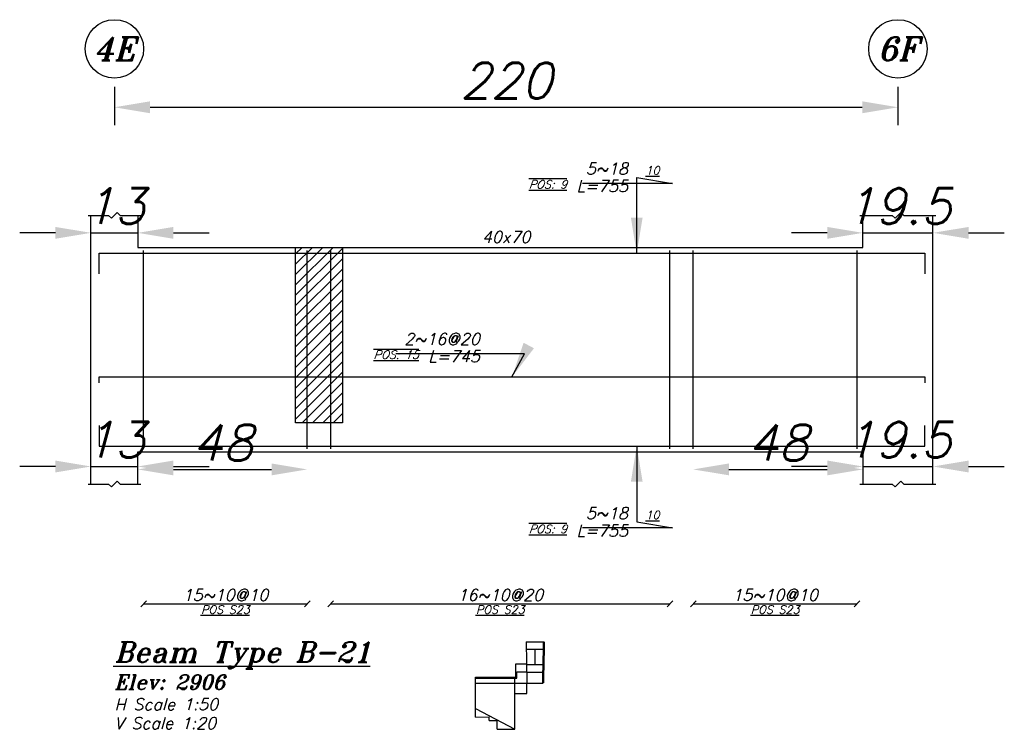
# Model space of a CAD drawing. Header units: inches. Extents: x 826 to 1034, y 702 to 834.
# Tile 45 of 93: x 875.43 to 880.95, y 806.89 to 810.88. Entities that reach past the tile are written whole.
import ezdxf
from ezdxf.enums import TextEntityAlignment as Align

# ---------------------------------------------------------------- set-up
doc = ezdxf.new("R2010")
doc.units = ezdxf.units.IN
doc.header["$MEASUREMENT"] = 0
doc.layers.add('SAZE_DRAWINGS', color=7, linetype='Continuous')
doc.styles.add('SAZE_STYLE', font='romansp.shx', dxfattribs={"oblique": 15})
doc.styles.add('SAZE_STYLE1', font='romant.shx', dxfattribs={"oblique": 15})
doc.dimstyles.new('SAZE_DIM_STYLE', dxfattribs={"dimtxt": 0.2, "dimasz": 0.2, "dimexe": 0.1, "dimexo": 0.05, "dimgap": 0.05, "dimtad": 0, "dimzin": 0, "dimdsep": 46, "dimtxsty": 'SAZE_STYLE', "dimcen": 0.09, "dimclrd": 2, "dimclre": 2, "dimclrt": 3, "dimadec": 0, "dimazin": 0, "dimtfac": 1, "dimtdec": 4, "dimtix": 1, "dimtmove": 1, "dimatfit": 3, "dimfxl": 1, "dimtolj": 1, "dimtzin": 0, "dimarcsym": 0})

# ---------------------------------------------------------------- blocks, each defined once
blk = doc.blocks.new('*D4286')
at = {"layer": 'Defpoints', "color": 0, "transparency": 16777216}
for p in [(875.8272, 809.7778), (876.0895, 809.7778), (876.0895, 809.6795)]:
    blk.add_point(p, dxfattribs=at)
at = {"layer": 'SAZE_DRAWINGS', "color": 2, "lineweight": -2, "transparency": 16777216}
for p, q in [((875.6272, 809.6795), (875.4272, 809.6795)), ((875.8272, 809.6795), (876.0895, 809.6795)), ((876.2895, 809.6795), (876.4895, 809.6795))]:
    blk.add_line(p, q, dxfattribs=at)
at = {"layer": 'SAZE_DRAWINGS', "color": 2, "transparency": 16777216}
for points in [[(875.6272, 809.7128), (875.6272, 809.6461), (875.8272, 809.6795)], [(876.2895, 809.7128), (876.2895, 809.6461), (876.0895, 809.6795)]]:
    blk.add_solid(points, dxfattribs=at)
at = {"layer": 'SAZE_DRAWINGS', "color": 3, "transparency": 16777216, "insert": (875.9584, 809.8295), "char_height": 0.2, "attachment_point": 5, "style": 'SAZE_STYLE'}
blk.add_mtext('\\A1;13', dxfattribs=at)
blk = doc.blocks.new('*D4287')
at = {"layer": 'Defpoints', "color": 0, "transparency": 16777216}
for p in [(876.0895, 808.3676), (875.8272, 808.2692), (876.0895, 808.2692)]:
    blk.add_point(p, dxfattribs=at)
at = {"layer": 'SAZE_DRAWINGS', "color": 2, "lineweight": -2, "transparency": 16777216}
for p, q in [((875.6272, 808.3676), (875.4272, 808.3676)), ((875.8272, 808.3676), (876.0895, 808.3676)), ((876.2895, 808.3676), (876.4895, 808.3676))]:
    blk.add_line(p, q, dxfattribs=at)
at = {"layer": 'SAZE_DRAWINGS', "color": 2, "transparency": 16777216}
for points in [[(875.6272, 808.401), (875.6272, 808.3343), (875.8272, 808.3676)], [(876.2895, 808.401), (876.2895, 808.3343), (876.0895, 808.3676)]]:
    blk.add_solid(points, dxfattribs=at)
at = {"layer": 'SAZE_DRAWINGS', "color": 3, "transparency": 16777216, "insert": (875.9584, 808.5176), "char_height": 0.2, "attachment_point": 5, "style": 'SAZE_STYLE'}
blk.add_mtext('\\A1;13', dxfattribs=at)
blk = doc.blocks.new('*D4288')
at = {"layer": 'Defpoints', "color": 0, "transparency": 16777216}
for p in [(880.1573, 809.7778), (880.5508, 809.7778), (880.5508, 809.6795)]:
    blk.add_point(p, dxfattribs=at)
at = {"layer": 'SAZE_DRAWINGS', "color": 2, "lineweight": -2, "transparency": 16777216}
for p, q in [((879.9573, 809.6795), (879.7573, 809.6795)), ((880.1573, 809.6795), (880.5508, 809.6795)), ((880.7508, 809.6795), (880.9508, 809.6795))]:
    blk.add_line(p, q, dxfattribs=at)
at = {"layer": 'SAZE_DRAWINGS', "color": 2, "transparency": 16777216}
for points in [[(879.9573, 809.7128), (879.9573, 809.6461), (880.1573, 809.6795)], [(880.7508, 809.7128), (880.7508, 809.6461), (880.5508, 809.6795)]]:
    blk.add_solid(points, dxfattribs=at)
at = {"layer": 'SAZE_DRAWINGS', "color": 3, "transparency": 16777216, "insert": (880.3541, 809.8295), "char_height": 0.2, "attachment_point": 5, "style": 'SAZE_STYLE'}
blk.add_mtext('\\A1;19.5', dxfattribs=at)
blk = doc.blocks.new('*D4289')
at = {"layer": 'Defpoints', "color": 0, "transparency": 16777216}
for p in [(880.5508, 808.3676), (880.1573, 808.2692), (880.5508, 808.2692)]:
    blk.add_point(p, dxfattribs=at)
at = {"layer": 'SAZE_DRAWINGS', "color": 2, "lineweight": -2, "transparency": 16777216}
for p, q in [((879.9573, 808.3676), (879.7573, 808.3676)), ((880.1573, 808.3676), (880.5508, 808.3676)), ((880.7508, 808.3676), (880.9508, 808.3676))]:
    blk.add_line(p, q, dxfattribs=at)
at = {"layer": 'SAZE_DRAWINGS', "color": 2, "transparency": 16777216}
for points in [[(879.9573, 808.401), (879.9573, 808.3343), (880.1573, 808.3676)], [(880.7508, 808.401), (880.7508, 808.3343), (880.5508, 808.3676)]]:
    blk.add_solid(points, dxfattribs=at)
at = {"layer": 'SAZE_DRAWINGS', "color": 3, "transparency": 16777216, "insert": (880.3541, 808.5176), "char_height": 0.2, "attachment_point": 5, "style": 'SAZE_STYLE'}
blk.add_mtext('\\A1;19.5', dxfattribs=at)
blk = doc.blocks.new('*D4290')
at = {"layer": 'Defpoints', "color": 0, "transparency": 16777216}
for p in [(875.9584, 810.5485), (880.3541, 810.5485), (880.3541, 810.3846)]:
    blk.add_point(p, dxfattribs=at)
at = {"layer": 'SAZE_DRAWINGS', "color": 2, "lineweight": -2, "transparency": 16777216}
for p, q in [((875.9584, 810.4985), (875.9584, 810.2846)), ((880.3541, 810.4985), (880.3541, 810.2846)), ((876.1584, 810.3846), (880.1541, 810.3846))]:
    blk.add_line(p, q, dxfattribs=at)
at = {"layer": 'SAZE_DRAWINGS', "color": 2, "transparency": 16777216}
for points in [[(876.1584, 810.4179), (876.1584, 810.3512), (875.9584, 810.3846)], [(880.1541, 810.4179), (880.1541, 810.3512), (880.3541, 810.3846)]]:
    blk.add_solid(points, dxfattribs=at)
at = {"layer": 'SAZE_DRAWINGS', "color": 3, "transparency": 16777216, "insert": (878.1562, 810.5346), "char_height": 0.2, "attachment_point": 5, "style": 'SAZE_STYLE'}
blk.add_mtext('\\A1;220', dxfattribs=at)
blk = doc.blocks.new('*D4291')
at = {"layer": 'Defpoints', "color": 0, "transparency": 16777216}
for p in [(876.0895, 808.3512), (877.0406, 808.3512), (877.0406, 808.3512)]:
    blk.add_point(p, dxfattribs=at)
at = {"layer": 'SAZE_DRAWINGS', "color": 2, "lineweight": -2, "transparency": 16777216}
blk.add_line((876.2895, 808.3512), (876.8406, 808.3512), dxfattribs=at)
at = {"layer": 'SAZE_DRAWINGS', "color": 2, "transparency": 16777216}
for points in [[(876.2895, 808.3846), (876.2895, 808.3179), (876.0895, 808.3512)], [(876.8406, 808.3846), (876.8406, 808.3179), (877.0406, 808.3512)]]:
    blk.add_solid(points, dxfattribs=at)
at = {"layer": 'SAZE_DRAWINGS', "color": 3, "transparency": 16777216, "insert": (876.5651, 808.5012), "char_height": 0.2, "attachment_point": 5, "style": 'SAZE_STYLE'}
blk.add_mtext('\\A1;48', dxfattribs=at)
blk = doc.blocks.new('*D4292')
at = {"layer": 'Defpoints', "color": 0, "transparency": 16777216}
for p in [(879.2062, 808.3512), (880.1573, 808.3512), (880.1573, 808.3512)]:
    blk.add_point(p, dxfattribs=at)
at = {"layer": 'SAZE_DRAWINGS', "color": 2, "lineweight": -2, "transparency": 16777216}
blk.add_line((879.4062, 808.3512), (879.9573, 808.3512), dxfattribs=at)
at = {"layer": 'SAZE_DRAWINGS', "color": 2, "transparency": 16777216}
for points in [[(879.4062, 808.3846), (879.4062, 808.3179), (879.2062, 808.3512)], [(879.9573, 808.3846), (879.9573, 808.3179), (880.1573, 808.3512)]]:
    blk.add_solid(points, dxfattribs=at)
at = {"layer": 'SAZE_DRAWINGS', "color": 3, "transparency": 16777216, "insert": (879.6818, 808.5012), "char_height": 0.2, "attachment_point": 5, "style": 'SAZE_STYLE'}
blk.add_mtext('\\A1;48', dxfattribs=at)

msp = doc.modelspace()

# ---------------------------------------------------------------- hatches: boundary and pattern name
at = {"layer": 'SAZE_DRAWINGS'}
h = msp.add_hatch(dxfattribs=at)
h.set_pattern_fill('ANSI31', color=8, scale=0.327956, style=0)
h.set_pattern_definition([(45, (667.604607, 846.874986), (-0.028987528, 0.028987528), [])])
h.paths.add_polyline_path([(876.9753, 809.5975), (877.2377, 809.5975), (877.2377, 808.6136), (876.9753, 808.6136)])

# ---------------------------------------------------------------- linework, layer by layer
at = {"layer": 'SAZE_DRAWINGS', "color": 8}
for points in [[(875.8108, 809.7778), (875.9256, 809.7778), (875.942, 809.7614), (875.9748, 809.7942), (875.9911, 809.7778), (876.1059, 809.7778)], [(880.1409, 809.7778), (880.3213, 809.7778), (880.3377, 809.7614), (880.3705, 809.7942), (880.3869, 809.7778), (880.5672, 809.7778)], [(875.8108, 808.2692), (875.9256, 808.2692), (875.942, 808.2528), (875.9748, 808.2856), (875.9911, 808.2692), (876.1059, 808.2692)], [(880.1409, 808.2692), (880.3213, 808.2692), (880.3377, 808.2528), (880.3705, 808.2856), (880.3869, 808.2692), (880.5672, 808.2692)], [(878.2679, 807.3838), (878.2731, 807.1517)], [(878.2679, 807.3838), (878.3684, 807.3838)], [(878.2688, 807.3422), (878.3675, 807.3422)], [(878.3182, 807.2556), (878.3182, 807.3422)], [(878.2108, 807.1849), (878.2107, 807.259)], [(878.2107, 807.259), (878.2707, 807.259)], [(878.2725, 807.2556), (878.3638, 807.2556)], [(877.9835, 807.1849), (878.2108, 807.1849)], [(877.9835, 807.1517), (877.9835, 807.1849)], [(877.9835, 807.1794), (878.216, 807.1794)], [(878.2042, 807.1517), (878.2042, 807.1849)], [(878.2159, 807.214), (878.2717, 807.214)], [(878.216, 807.1794), (878.2159, 807.214)], [(878.2718, 807.2123), (878.3645, 807.2123)], [(877.9835, 807.1517), (878.2731, 807.1517)], [(877.9835, 807.0079), (877.9835, 807.1517)], [(878.2042, 806.8918), (878.2042, 807.1517)], [(878.2731, 807.0928), (878.2731, 807.1517)], [(878.2731, 807.1517), (878.3632, 807.1517)], [(878.2042, 807.0928), (878.2731, 807.0928)], [(878.2087, 807.0928), (878.2575, 807.0928)], [(877.9839, 806.961), (877.9835, 807.0079)], [(877.9835, 807.0079), (878.2042, 806.8918)], [(877.9839, 806.961), (878.0609, 806.9617)], [(878.0611, 806.9406), (878.0609, 806.9617)], [(878.0611, 806.9406), (878.1051, 806.941)], [(878.1051, 806.8918), (878.1051, 806.941)], [(878.1051, 806.8918), (878.2042, 806.8918)]]:
    msp.add_lwpolyline(points, dxfattribs=at)
at = {"layer": 'SAZE_DRAWINGS', "color": 3, "linetype": 'Continuous'}
for points in [[(875.8272, 808.2692), (875.8272, 809.7778)], [(876.0895, 809.7778), (876.0895, 809.5975), (880.1573, 809.5975), (880.1573, 809.7778)], [(880.5508, 808.2692), (880.5508, 809.7778)], [(876.0895, 808.2692), (876.0895, 808.4496), (880.1573, 808.4496), (880.1573, 808.2692)]]:
    msp.add_lwpolyline(points, dxfattribs=at)
at = {"layer": 'SAZE_DRAWINGS', "color": 6, "linetype": 'Continuous'}
for points in [[(875.8731, 809.4499), (875.8731, 809.5647), (880.5049, 809.5647), (880.5049, 809.4499)], [(875.8731, 808.8377), (875.8731, 808.8705), (880.5049, 808.8705), (880.5049, 808.8377)], [(875.8731, 808.5972), (875.8731, 808.4824), (880.5049, 808.4824), (880.5049, 808.5972)]]:
    msp.add_lwpolyline(points, dxfattribs=at)
at = {"layer": 'SAZE_DRAWINGS', "color": 4, "linetype": 'Continuous'}
for points in [[(876.1223, 808.466), (876.1223, 809.5811)], [(877.0406, 808.466), (877.0406, 809.5811)], [(877.1718, 808.466), (877.1718, 809.5811)], [(879.075, 808.466), (879.075, 809.5811)], [(879.2062, 808.466), (879.2062, 809.5811)], [(880.1245, 808.466), (880.1245, 809.5811)]]:
    msp.add_lwpolyline(points, dxfattribs=at)
at = {"layer": 'SAZE_DRAWINGS', "color": 8}
msp.add_lwpolyline([(876.9753, 809.5975), (877.2377, 809.5975), (877.2377, 808.6136), (876.9753, 808.6136)], close=True, dxfattribs=at)
at = {"layer": 'SAZE_DRAWINGS', "color": 1}
for points in [[(876.1059, 807.5805), (876.1387, 807.6133)], [(876.1223, 807.5969), (877.0406, 807.5969)], [(877.0242, 807.5805), (877.057, 807.6133)], [(877.1554, 807.5805), (877.1882, 807.6133)], [(877.1718, 807.5969), (879.075, 807.5969)], [(879.0586, 807.5805), (879.0914, 807.6133)], [(879.1898, 807.5805), (879.2226, 807.6133)], [(879.2062, 807.5969), (880.1245, 807.5969)], [(880.1081, 807.5805), (880.1409, 807.6133)]]:
    msp.add_lwpolyline(points, dxfattribs=at)
at = {"layer": 'SAZE_DRAWINGS', "color": 1, "const_width": 0.0131}
msp.add_lwpolyline([(878.3632, 807.1517), (878.3684, 807.3838)], dxfattribs=at)
at = {"layer": 'SAZE_DRAWINGS', "color": 2}
for centre in [(875.9584, 810.7125), (880.3541, 810.7125)]:
    msp.add_ellipse(centre, major_axis=(0.164, 0), ratio=1, dxfattribs=at)

# ---------------------------------------------------------------- texts
at = {"layer": 'SAZE_DRAWINGS', "color": 3, "style": 'SAZE_STYLE1', "oblique": 15}
for s, p in [('4E', (875.9584, 810.7125)), ('6F', (880.3541, 810.7125))]:
    msp.add_text(s, height=0.13118, dxfattribs=at).set_placement(p, align=Align.MIDDLE_CENTER)
at = {"layer": 'SAZE_DRAWINGS', "color": 2, "style": 'SAZE_STYLE1', "oblique": 15}
msp.add_text('40x70', height=0.06559, dxfattribs=at).set_placement((878.1562, 809.6565), align=Align.MIDDLE_CENTER)
at = {"layer": 'SAZE_DRAWINGS', "color": 3, "style": 'SAZE_STYLE', "oblique": 15}
for s, p in [('15~10@10', (876.5815, 807.6133)), ('16~10@20', (878.1234, 807.6133)), ('15~10@10', (879.6654, 807.6133))]:
    msp.add_text(s, height=0.06559, dxfattribs=at).set_placement(p, align=Align.CENTER)
at = {"layer": 'SAZE_DRAWINGS', "color": 2, "style": 'SAZE_STYLE', "oblique": 15}
for p in [(876.5815, 807.5871), (878.1235, 807.5871), (879.6654, 807.5871)]:
    msp.add_text('%%U%%OPOS S23', height=0.045914, dxfattribs=at).set_placement(p, align=Align.TOP_CENTER)
at = {"layer": 'SAZE_DRAWINGS', "color": 4, "style": 'SAZE_STYLE1', "oblique": 15}
msp.add_text('%%UBeam Type B-21', height=0.114785, dxfattribs=at).set_placement((875.9584, 807.269))
at = {"layer": 'SAZE_DRAWINGS', "color": 2, "style": 'SAZE_STYLE1', "oblique": 15}
for s, height, p in [('Elev: 2906', 0.08199, (875.9584, 807.1159)), ('H Scale 1:50', 0.065591, (875.9584, 806.9996)), ('V Scale 1:20', 0.065591, (875.9584, 806.8934))]:
    msp.add_text(s, height=height, dxfattribs=at).set_placement(p)
at = {"layer": 'SAZE_DRAWINGS', "color": 3, "char_height": 0.06559, "attachment_point": 9, "style": 'SAZE_STYLE'}
for s, insert in [('\\A1;5~18', (878.8396, 810.0074)), ('2~16@20', (878.0086, 809.0509)), ('\\A1;5~18', (878.8396, 808.0725))]:
    msp.add_mtext(s, dxfattribs=dict(at, insert=insert))
at = {"layer": 'SAZE_DRAWINGS', "color": 2, "style": 'SAZE_STYLE'}
for s, insert, char_height, attachment_point in [('{\\L10}', (878.938, 810.0074), 0.04591, 7), ('{\\Q20;\\L\\OPOS: 9}', (878.4973, 809.9746), 0.045914, 3), ('L=755', (878.8396, 809.9746), 0.06559, 3), ('{\\Q20;\\L\\OPOS: 15}', (877.6663, 809.0181), 0.045914, 3), ('L=745', (878.0086, 809.0181), 0.06559, 3), ('{\\L10}', (878.938, 808.0725), 0.04591, 7), ('{\\Q20;\\L\\OPOS: 9}', (878.4973, 808.0397), 0.045914, 3), ('L=755', (878.8396, 808.0397), 0.06559, 3)]:
    msp.add_mtext(s, dxfattribs=dict(at, insert=insert, char_height=char_height, attachment_point=attachment_point))

# ---------------------------------------------------------------- dimensions: what is measured, and where the dimension line sits
at = {"layer": 'SAZE_DRAWINGS', "color": 2}
for base, p1, p2, override, picture, middle in [((880.3541, 810.3846), (875.9584, 810.5485), (880.3541, 810.5485), {"dimtxt": 0.2, "dimasz": 0.2, "dimgap": 0.05, "dimtad": 1, "dimdec": 1, "dimlfac": 50, "dimrnd": 1, "dimzin": 8, "dimclrd": 2, "dimclre": 2, "dimclrt": 3}, '*D4290', (878.1562, 810.5346)), ((876.0895, 809.6795), (875.8272, 809.7778), (876.0895, 809.7778), {"dimtxt": 0.2, "dimasz": 0.2, "dimgap": 0.05, "dimtad": 1, "dimdec": 1, "dimlfac": 50, "dimrnd": 0.5, "dimzin": 8, "dimse1": 1, "dimse2": 1, "dimclrd": 2, "dimclre": 2, "dimclrt": 3}, '*D4286', (875.9584, 809.8295)), ((880.5508, 809.6795), (880.1573, 809.7778), (880.5508, 809.7778), {"dimtxt": 0.2, "dimasz": 0.2, "dimgap": 0.05, "dimtad": 1, "dimdec": 1, "dimlfac": 50, "dimrnd": 0.5, "dimzin": 8, "dimse1": 1, "dimse2": 1, "dimclrd": 2, "dimclre": 2, "dimclrt": 3}, '*D4288', (880.3541, 809.8295)), ((876.0895, 808.3676), (875.8272, 808.2692), (876.0895, 808.2692), {"dimtxt": 0.2, "dimasz": 0.2, "dimgap": 0.05, "dimtad": 1, "dimdec": 1, "dimlfac": 50, "dimrnd": 0.5, "dimzin": 8, "dimse1": 1, "dimse2": 1, "dimclrd": 2, "dimclre": 2, "dimclrt": 3}, '*D4287', (875.9584, 808.5176)), ((877.0406, 808.3512), (876.0895, 808.3512), (877.0406, 808.3512), {"dimtxt": 0.2, "dimasz": 0.2, "dimgap": 0.05, "dimtad": 1, "dimdec": 1, "dimlfac": 50, "dimrnd": 1, "dimzin": 8, "dimse1": 1, "dimse2": 1, "dimclrd": 2, "dimclre": 2, "dimclrt": 3}, '*D4291', (876.5651, 808.5012)), ((880.1573, 808.3512), (879.2062, 808.3512), (880.1573, 808.3512), {"dimtxt": 0.2, "dimasz": 0.2, "dimgap": 0.05, "dimtad": 1, "dimdec": 1, "dimlfac": 50, "dimrnd": 1, "dimzin": 8, "dimse1": 1, "dimse2": 1, "dimclrd": 2, "dimclre": 2, "dimclrt": 3}, '*D4292', (879.6818, 808.5012)), ((880.5508, 808.3676), (880.1573, 808.2692), (880.5508, 808.2692), {"dimtxt": 0.2, "dimasz": 0.2, "dimgap": 0.05, "dimtad": 1, "dimdec": 1, "dimlfac": 50, "dimrnd": 0.5, "dimzin": 8, "dimse1": 1, "dimse2": 1, "dimclrd": 2, "dimclre": 2, "dimclrt": 3}, '*D4289', (880.3541, 808.5176))]:
    dim = msp.add_linear_dim(base=base, p1=p1, p2=p2, dimstyle='SAZE_DIM_STYLE', override=override, dxfattribs=at)
    dim.commit()
    dim.dimension.update_dxf_attribs({"geometry": picture, "text_midpoint": middle})

# ---------------------------------------------------------------- leaders
at = {"layer": 'SAZE_DRAWINGS', "color": 2, "annotation_type": 0, "has_hookline": 1, "hookline_direction": 1}
for points, text_width in [([(878.8888, 809.5647), (878.8888, 809.991), (879.0896, 809.9574), (878.8896, 809.9574)], 0.2553), ([(878.189, 808.8705), (878.2586, 809.0009), (878.0586, 809.0009)], 0.4704), ([(878.8888, 808.4824), (878.8888, 808.0561), (879.0896, 808.0225), (878.8896, 808.0225)], 0.2553)]:
    msp.add_leader(points, dimstyle='SAZE_DIM_STYLE', override={"dimasz": 0.2, "dimgap": 0.05, "dimtad": 1, "dimclrd": 2}, dxfattribs=dict(at, text_width=text_width))

doc.saveas('drawing.dxf')
